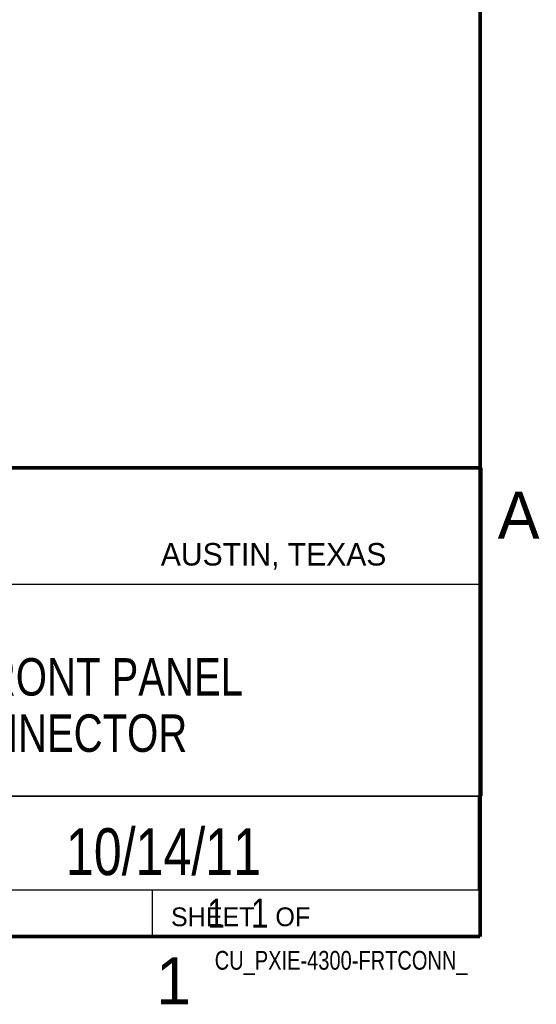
# Model space of a CAD drawing. Header units: inches. Extents: x 0 to 34, y 0 to 22.
# Tile 26 of 31: x 31 to 33.8, y 0.1 to 5.4. Entities that reach past the tile are written whole.
import ezdxf

# ---------------------------------------------------------------- set-up
doc = ezdxf.new("R2010")
doc.units = ezdxf.units.IN
doc.header["$LTSCALE"] = 1.87
doc.header["$MEASUREMENT"] = 0
doc.layers.get('0').update_dxf_attribs({"linetype": 'CONTINUOUS'})
doc.layers.add('DETAIL', color=7, linetype='CONTINUOUS')
doc.layers.add('NOTE', color=7, linetype='CONTINUOUS')
doc.styles.get("Standard").update_dxf_attribs({"font": 'txt', "width": 0.8})
doc.styles.add('TEXTSTYLE_2', font='txt')

msp = doc.modelspace()

# ---------------------------------------------------------------- linework, layer by layer
at = {"color": 2, "linetype": 'CONTINUOUS'}
for p, q in [((28.3793, 3.0003), (33.5093, 3.0003)), ((33.5093, 3.0003), (33.5093, 1.2503)), ((28.7231, 2.38), (33.5, 2.38)), ((28.3793, 1.2503), (33.5093, 1.2503)), ((30.13, 1.2499), (33.49, 1.2499)), ((33.49, 1.2499), (33.49, 0.7499)), ((28.38, 0.75), (33.5, 0.75)), ((30.13, 0.7499), (33.49, 0.7499)), ((31.75, 0.75), (33.5, 0.75)), ((31.75, 0.75), (31.75, 0.5)), ((33.5, 0.75), (33.5, 0.5)), ((31.75, 0.5), (33.5, 0.5)), ((32.4953, 0.5017), (33.4953, 0.5017)), ((32.4953, 0.5017), (32.4953, 0.5012)), ((32.4953, 0.5012), (33.4953, 0.5012)), ((33.4953, 0.5017), (33.4953, 0.5012))]:
    msp.add_line(p, q, dxfattribs=at)
at = {"color": 7, "linetype": 'CONTINUOUS', "const_width": 0.02}
for points in [[(33.5, 0.5), (33.5, 21.5)], [(25.58, 3), (33.5, 3)], [(0.5, 0.5), (33.5, 0.5)]]:
    msp.add_lwpolyline(points, dxfattribs=at)

# ---------------------------------------------------------------- texts
at = {"color": 2, "linetype": 'CONTINUOUS', "attachment_point": 1, "line_spacing_factor": 0.9, "style": 'TEXTSTYLE_2'}
for s, insert, char_height, width in [('A', (33.5939, 2.8728), 0.25, 0.25), ('AUSTIN, TEXAS', (31.7957, 2.599), 0.12, 1.56), ('SHEET   OF', (31.8499, 0.6557), 0.1, 1), ('1', (31.7706, 0.389), 0.25, 0.25)]:
    msp.add_mtext(s, dxfattribs=dict(at, insert=insert, char_height=char_height, width=width))
at = {"layer": 'DETAIL', "color": 7, "linetype": 'CONTINUOUS', "insert": (31.8125, 0.7031), "char_height": 0.15625, "width": 1.25, "attachment_point": 1, "line_spacing_factor": 0.9}
msp.add_mtext('     1   1', dxfattribs=at)
at = {"layer": 'DETAIL', "color": 2, "linetype": 'CONTINUOUS', "insert": (33.4328, 0.4236), "char_height": 0.1, "width": 1.68, "attachment_point": 3, "line_spacing_factor": 0.9}
msp.add_mtext('CU_PXIE-4300-FRTCONN_', dxfattribs=at)
at = {"layer": 'NOTE', "color": 7, "linetype": 'CONTINUOUS', "attachment_point": 2, "line_spacing_factor": 0.9}
for s, insert, char_height, width in [('PXIE 4300 FRONT PANEL\\PWITH CONNECTOR', (30.9443, 1.9853), 0.2, 3.36), ('10/14/11', (31.81, 1.078), 0.25, 1.6)]:
    msp.add_mtext(s, dxfattribs=dict(at, insert=insert, char_height=char_height, width=width))

doc.saveas('drawing.dxf')
